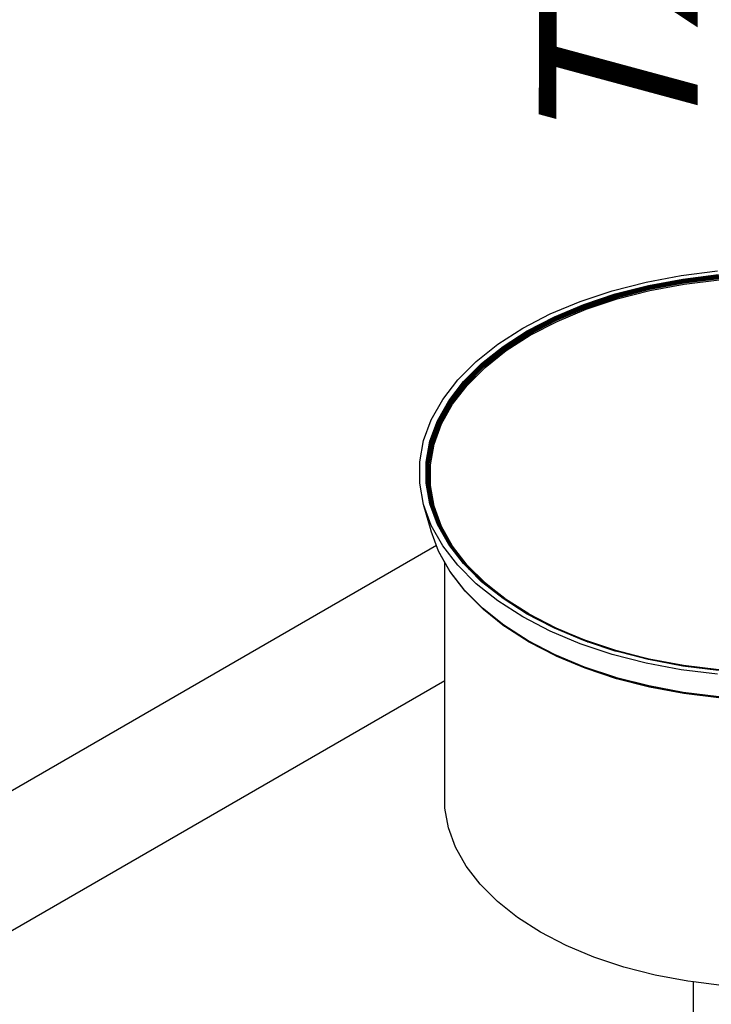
# Model space of a CAD drawing. Extents: x -19547 to -11561, y 2096 to 5601.
# Tile 142 of 168: x -13809 to -13769, y 3213 to 3268. Entities that reach past the tile are written whole.
import ezdxf

# ---------------------------------------------------------------- set-up
doc = ezdxf.new("R2010")
doc.units = 0
doc.header["$MEASUREMENT"] = 0
doc.layers.get('0').update_dxf_attribs({"linetype": 'CONTINUOUS'})
for name, color, linetype in [('PIPING-PRODUCT-REGULAR', 4, 'CONTINUOUS'), ('TANK-SLOPE', 2, 'CONTINUOUS'), ('TEXT', 3, 'CONTINUOUS')]:
    doc.layers.add(name, color=color, linetype=linetype)
doc.styles.add('ISO1', font='SIMPFRAC.shx', dxfattribs={"width": 0.85, "oblique": 15})

# ---------------------------------------------------------------- blocks, each defined once
blk = doc.blocks.new('8-10 TANKS')
for p, q in [((-54.261, 115.789), (-53.234, 115.914)), ((-55.259, 115.601), (-54.261, 115.789)), ((-55.193, 115.503), (-54.213, 115.686)), ((-55.186, 115.49), (-54.208, 115.673)), ((-55.182, 115.482), (-54.206, 115.665)), ((-55.179, 115.473), (-54.203, 115.656)), ((-55.176, 115.464), (-54.201, 115.647)), ((-55.173, 115.455), (-54.198, 115.638)), ((-55.17, 115.445), (-54.196, 115.628)), ((-55.167, 115.435), (-54.195, 115.617)), ((-54.213, 115.686), (-53.206, 115.81)), ((-54.208, 115.673), (-53.202, 115.796)), ((-54.206, 115.665), (-53.201, 115.788)), ((-54.203, 115.656), (-53.199, 115.78)), ((-54.201, 115.647), (-53.198, 115.77)), ((-54.198, 115.638), (-53.197, 115.76)), ((-54.196, 115.628), (-53.195, 115.75)), ((-54.195, 115.617), (-53.194, 115.74)), ((-54.193, 115.607), (-53.193, 115.73)), ((-54.192, 115.597), (-53.193, 115.719)), ((-54.191, 115.587), (-53.192, 115.709)), ((-54.19, 115.577), (-53.192, 115.699)), ((-54.182, 115.543), (-53.187, 115.665)), ((-57.127, 115.052), (-56.218, 115.355)), ((-56.218, 115.355), (-55.259, 115.601)), ((-56.135, 115.261), (-55.193, 115.503)), ((-56.125, 115.248), (-55.186, 115.49)), ((-56.121, 115.241), (-55.182, 115.482)), ((-56.116, 115.232), (-55.179, 115.473)), ((-56.112, 115.224), (-55.176, 115.464)), ((-56.108, 115.214), (-55.173, 115.455)), ((-56.105, 115.205), (-55.17, 115.445)), ((-56.102, 115.195), (-55.167, 115.435)), ((-56.099, 115.185), (-55.165, 115.425)), ((-56.097, 115.175), (-55.163, 115.414)), ((-56.095, 115.165), (-55.162, 115.404)), ((-56.093, 115.155), (-55.161, 115.395)), ((-56.08, 115.123), (-55.15, 115.362)), ((-55.165, 115.425), (-54.193, 115.607)), ((-55.163, 115.414), (-54.192, 115.597)), ((-55.162, 115.404), (-54.191, 115.587)), ((-55.161, 115.395), (-54.19, 115.577)), ((-55.15, 115.362), (-54.182, 115.543)), ((-57.976, 114.696), (-57.127, 115.052)), ((-57.027, 114.963), (-56.135, 115.261)), ((-57.016, 114.951), (-56.125, 115.248)), ((-57.01, 114.944), (-56.121, 115.241)), ((-57.005, 114.936), (-56.116, 115.232)), ((-57, 114.928), (-56.112, 115.224)), ((-56.995, 114.919), (-56.108, 115.214)), ((-56.991, 114.909), (-56.105, 115.205)), ((-56.987, 114.899), (-56.102, 115.195)), ((-56.984, 114.89), (-56.099, 115.185)), ((-56.981, 114.88), (-56.097, 115.175)), ((-56.979, 114.87), (-56.095, 115.165)), ((-56.977, 114.86), (-56.093, 115.155)), ((-56.961, 114.829), (-56.08, 115.123)), ((-57.86, 114.614), (-57.027, 114.963)), ((-57.847, 114.602), (-57.016, 114.951)), ((-57.841, 114.596), (-57.01, 114.944)), ((-57.835, 114.588), (-57.005, 114.936)), ((-57.829, 114.58), (-57, 114.928)), ((-57.824, 114.571), (-56.995, 114.919)), ((-57.819, 114.562), (-56.991, 114.909)), ((-57.815, 114.552), (-56.987, 114.899)), ((-57.811, 114.543), (-56.984, 114.89)), ((-57.808, 114.533), (-56.981, 114.88)), ((-57.805, 114.523), (-56.979, 114.87)), ((-57.803, 114.514), (-56.977, 114.86)), ((-57.784, 114.484), (-56.961, 114.829)), ((-58.756, 114.29), (-57.976, 114.696)), ((-58.626, 114.216), (-57.86, 114.614)), ((-58.611, 114.205), (-57.847, 114.602)), ((-58.604, 114.199), (-57.841, 114.596)), ((-58.598, 114.192), (-57.835, 114.588)), ((-58.591, 114.184), (-57.829, 114.58)), ((-58.585, 114.175), (-57.824, 114.571)), ((-58.58, 114.166), (-57.819, 114.562)), ((-58.575, 114.157), (-57.815, 114.552)), ((-58.57, 114.148), (-57.811, 114.543)), ((-58.567, 114.138), (-57.808, 114.533)), ((-58.564, 114.129), (-57.805, 114.523)), ((-58.562, 114.12), (-57.803, 114.514)), ((-59.458, 113.84), (-58.756, 114.29)), ((-59.315, 113.774), (-58.626, 114.216)), ((-58.541, 114.09), (-57.784, 114.484)), ((-59.299, 113.764), (-58.611, 114.205)), ((-59.292, 113.758), (-58.604, 114.199)), ((-59.284, 113.751), (-58.598, 114.192)), ((-59.277, 113.744), (-58.591, 114.184)), ((-59.27, 113.736), (-58.585, 114.175)), ((-59.264, 113.727), (-58.58, 114.166)), ((-59.259, 113.718), (-58.575, 114.157)), ((-59.254, 113.709), (-58.57, 114.148)), ((-59.25, 113.7), (-58.567, 114.138)), ((-59.247, 113.691), (-58.564, 114.129)), ((-59.245, 113.682), (-58.562, 114.12)), ((-59.222, 113.654), (-58.541, 114.09)), ((-60.075, 113.35), (-59.458, 113.84)), ((-59.921, 113.292), (-59.315, 113.774)), ((-59.904, 113.284), (-59.299, 113.764)), ((-59.895, 113.278), (-59.292, 113.758)), ((-59.887, 113.272), (-59.284, 113.751)), ((-59.88, 113.265), (-59.277, 113.744)), ((-59.872, 113.257), (-59.27, 113.736)), ((-59.866, 113.249), (-59.264, 113.727)), ((-59.86, 113.241), (-59.259, 113.718)), ((-59.855, 113.232), (-59.254, 113.709)), ((-59.851, 113.223), (-59.25, 113.7)), ((-59.847, 113.214), (-59.247, 113.691)), ((-59.845, 113.205), (-59.245, 113.682)), ((-59.82, 113.178), (-59.222, 113.654)), ((-60.599, 112.825), (-60.075, 113.35)), ((-60.436, 112.777), (-59.921, 113.292)), ((-60.418, 112.77), (-59.904, 113.284)), ((-60.409, 112.765), (-59.895, 113.278)), ((-60.4, 112.759), (-59.887, 113.272)), ((-60.392, 112.752), (-59.88, 113.265)), ((-60.385, 112.745), (-59.872, 113.257)), ((-60.378, 112.738), (-59.866, 113.249)), ((-60.371, 112.729), (-59.86, 113.241)), ((-60.366, 112.721), (-59.855, 113.232)), ((-60.362, 112.712), (-59.851, 113.223)), ((-60.358, 112.703), (-59.847, 113.214)), ((-60.355, 112.694), (-59.845, 113.205)), ((-60.329, 112.67), (-59.82, 113.178)), ((-61.026, 112.272), (-60.599, 112.825)), ((-60.855, 112.234), (-60.436, 112.777)), ((-60.836, 112.228), (-60.418, 112.77)), ((-60.827, 112.223), (-60.409, 112.765)), ((-60.818, 112.218), (-60.4, 112.759)), ((-60.809, 112.212), (-60.392, 112.752)), ((-60.801, 112.205), (-60.385, 112.745)), ((-60.794, 112.198), (-60.378, 112.738)), ((-60.787, 112.19), (-60.371, 112.729)), ((-60.782, 112.182), (-60.366, 112.721)), ((-60.777, 112.173), (-60.362, 112.712)), ((-60.773, 112.165), (-60.358, 112.703)), ((-60.771, 112.156), (-60.355, 112.694)), ((-60.743, 112.133), (-60.329, 112.67)), ((-61.35, 111.695), (-61.026, 112.272)), ((-61.174, 111.668), (-60.855, 112.234)), ((-61.154, 111.663), (-60.836, 112.228)), ((-61.144, 111.659), (-60.827, 112.223)), ((-61.135, 111.654), (-60.818, 112.218)), ((-61.126, 111.649), (-60.809, 112.212)), ((-61.118, 111.643), (-60.801, 112.205)), ((-61.11, 111.636), (-60.794, 112.198)), ((-61.103, 111.628), (-60.787, 112.19)), ((-61.098, 111.621), (-60.782, 112.182)), ((-61.093, 111.612), (-60.777, 112.173)), ((-61.089, 111.604), (-60.773, 112.165)), ((-61.086, 111.595), (-60.771, 112.156)), ((-61.057, 111.574), (-60.743, 112.133)), ((-61.569, 111.103), (-61.35, 111.695)), ((-61.388, 111.086), (-61.174, 111.668)), ((-61.367, 111.082), (-61.154, 111.663)), ((-61.358, 111.079), (-61.144, 111.659)), ((-61.348, 111.075), (-61.135, 111.654)), ((-61.339, 111.07), (-61.126, 111.649)), ((-61.331, 111.064), (-61.118, 111.643)), ((-61.323, 111.058), (-61.11, 111.636)), ((-61.316, 111.051), (-61.103, 111.628)), ((-61.31, 111.043), (-61.098, 111.621)), ((-61.305, 111.036), (-61.093, 111.612)), ((-61.301, 111.027), (-61.089, 111.604)), ((-61.298, 111.019), (-61.086, 111.595)), ((-61.269, 110.999), (-61.057, 111.574)), ((-61.678, 110.5), (-61.569, 111.103)), ((-61.496, 110.495), (-61.388, 111.086)), ((-61.475, 110.492), (-61.367, 111.082)), ((-61.465, 110.489), (-61.358, 111.079)), ((-61.455, 110.486), (-61.348, 111.075)), ((-61.446, 110.481), (-61.339, 111.07)), ((-61.438, 110.476), (-61.331, 111.064)), ((-61.43, 110.47), (-61.323, 111.058)), ((-61.423, 110.464), (-61.316, 111.051)), ((-61.417, 110.457), (-61.31, 111.043)), ((-61.412, 110.449), (-61.305, 111.036)), ((-61.408, 110.441), (-61.301, 111.027)), ((-61.405, 110.433), (-61.298, 111.019)), ((-61.375, 110.415), (-61.269, 110.999)), ((-61.678, 109.894), (-61.678, 110.5)), ((-61.496, 109.9), (-61.496, 110.495)), ((-61.475, 109.898), (-61.475, 110.492)), ((-61.465, 109.896), (-61.465, 110.489)), ((-61.455, 109.893), (-61.455, 110.486)), ((-61.446, 109.89), (-61.446, 110.481)), ((-61.438, 109.885), (-61.438, 110.476)), ((-61.43, 109.897), (-61.43, 110.47)), ((-61.423, 109.935), (-61.423, 110.464)), ((-61.417, 109.968), (-61.417, 110.457)), ((-61.412, 109.996), (-61.412, 110.449)), ((-61.408, 110.018), (-61.408, 110.441)), ((-61.405, 110.034), (-61.405, 110.433)), ((-61.375, 110.199), (-61.375, 110.415)), ((-61.408, 110.018), (-61.405, 110.034)), ((-61.405, 110.034), (-61.375, 110.199)), ((-61.405, 109.843), (-61.405, 110.034)), ((-61.375, 109.827), (-61.375, 110.199)), ((-61.569, 109.292), (-61.678, 109.894)), ((-61.388, 109.308), (-61.496, 109.9)), ((-61.452, 109.774), (-61.475, 109.898)), ((-61.447, 109.801), (-61.465, 109.896)), ((-61.443, 109.826), (-61.455, 109.893)), ((-61.452, 109.774), (-61.447, 109.801)), ((-61.367, 109.308), (-61.452, 109.774)), ((-61.358, 109.307), (-61.447, 109.801)), ((-61.439, 109.849), (-61.446, 109.89)), ((-61.443, 109.826), (-61.439, 109.849)), ((-61.348, 109.304), (-61.443, 109.826)), ((-61.339, 109.301), (-61.439, 109.849)), ((-61.331, 109.297), (-61.438, 109.885)), ((-61.433, 109.881), (-61.43, 109.897)), ((-61.43, 109.879), (-61.43, 109.897)), ((-61.339, 109.381), (-61.43, 109.879)), ((-61.423, 109.935), (-61.417, 109.968)), ((-61.423, 109.873), (-61.423, 109.935)), ((-61.339, 109.413), (-61.423, 109.873)), ((-61.417, 109.968), (-61.412, 109.996)), ((-61.417, 109.866), (-61.417, 109.968)), ((-61.339, 109.44), (-61.417, 109.866)), ((-61.412, 109.996), (-61.408, 110.018)), ((-61.412, 109.859), (-61.412, 109.996)), ((-61.339, 109.46), (-61.412, 109.859)), ((-61.408, 109.851), (-61.408, 110.018)), ((-61.339, 109.474), (-61.408, 109.851)), ((-61.339, 109.482), (-61.405, 109.843)), ((-61.369, 109.776), (-61.375, 109.827)), ((-61.269, 109.243), (-61.375, 109.827)), ((-61.263, 109.192), (-61.369, 109.776)), ((-61.339, 109.474), (-61.339, 109.482)), ((-61.298, 109.257), (-61.339, 109.482)), ((-61.339, 109.46), (-61.339, 109.474)), ((-61.301, 109.265), (-61.339, 109.474)), ((-61.354, 108.545), (-61.569, 109.292)), ((-61.35, 108.699), (-61.569, 109.292)), ((-61.174, 108.726), (-61.388, 109.308)), ((-61.154, 108.727), (-61.367, 109.308)), ((-61.144, 108.727), (-61.358, 109.307)), ((-61.339, 109.28), (-61.348, 109.304)), ((-61.305, 109.273), (-61.339, 109.46)), ((-61.339, 109.413), (-61.339, 109.44)), ((-61.31, 109.28), (-61.339, 109.44)), ((-61.339, 109.381), (-61.339, 109.413)), ((-61.316, 109.286), (-61.339, 109.413)), ((-61.323, 109.292), (-61.339, 109.381)), ((-61.339, 109.28), (-61.339, 109.301)), ((-61.208, 108.945), (-61.339, 109.301)), ((-61.179, 108.845), (-61.339, 109.28)), ((-61.233, 109.032), (-61.331, 109.297)), ((-61.255, 109.106), (-61.323, 109.292)), ((-61.272, 109.167), (-61.316, 109.286)), ((-61.285, 109.213), (-61.31, 109.28)), ((-61.294, 109.243), (-61.305, 109.273)), ((-61.301, 109.265), (-61.298, 109.257)), ((-61.089, 108.69), (-61.298, 109.257)), ((-61.298, 109.257), (-61.294, 109.243)), ((-61.093, 108.696), (-61.294, 109.243)), ((-61.294, 109.243), (-61.285, 109.213)), ((-61.285, 109.213), (-61.272, 109.167)), ((-61.098, 108.702), (-61.285, 109.213)), ((-61.057, 108.668), (-61.269, 109.243)), ((-61.058, 108.633), (-61.263, 109.192)), ((-61.103, 108.708), (-61.272, 109.167)), ((-61.255, 109.106), (-61.233, 109.032)), ((-61.11, 108.714), (-61.255, 109.106)), ((-61.118, 108.718), (-61.233, 109.032)), ((-61.208, 108.945), (-61.179, 108.845)), ((-61.126, 108.722), (-61.208, 108.945)), ((-61.026, 108.123), (-61.35, 108.699)), ((-61.135, 108.725), (-61.179, 108.845)), ((-60.855, 108.161), (-61.174, 108.726)), ((-61.124, 108.674), (-61.154, 108.727)), ((-61.143, 108.726), (-61.144, 108.727)), ((-61.141, 108.722), (-61.143, 108.726)), ((-61.124, 108.674), (-61.141, 108.722)), ((-60.962, 108.404), (-61.141, 108.722)), ((-60.962, 108.418), (-61.135, 108.725)), ((-60.809, 108.159), (-61.126, 108.722)), ((-60.962, 108.387), (-61.124, 108.674)), ((-61.01, 108.527), (-61.118, 108.718)), ((-61.033, 108.577), (-61.11, 108.714)), ((-61.05, 108.614), (-61.103, 108.708)), ((-61.093, 108.696), (-61.098, 108.702)), ((-61.093, 108.696), (-61.089, 108.69)), ((-61.089, 108.69), (-61.089, 108.688)), ((-61.088, 108.684), (-61.089, 108.688)), ((-61.058, 108.633), (-61.088, 108.684)), ((-61.056, 108.628), (-61.058, 108.633)), ((-60.743, 108.11), (-61.057, 108.668)), ((-60.783, 108.143), (-61.056, 108.628)), ((-61.35, 108.534), (-61.354, 108.545)), ((-61.14, 107.965), (-61.35, 108.534)), ((-61.033, 108.577), (-61.05, 108.614)), ((-60.962, 108.458), (-61.05, 108.614)), ((-61.01, 108.527), (-61.033, 108.577)), ((-60.962, 108.451), (-61.033, 108.577)), ((-60.962, 108.442), (-61.01, 108.527)), ((-60.962, 108.451), (-60.962, 108.458)), ((-60.787, 108.147), (-60.962, 108.458)), ((-60.962, 108.442), (-60.962, 108.451)), ((-60.794, 108.152), (-60.962, 108.451)), ((-60.801, 108.156), (-60.962, 108.442)), ((-60.818, 108.161), (-60.962, 108.418)), ((-60.962, 108.404), (-60.962, 108.418)), ((-60.962, 108.387), (-60.962, 108.404)), ((-60.827, 108.163), (-60.962, 108.404)), ((-60.836, 108.163), (-60.962, 108.387)), ((-60.599, 107.569), (-61.026, 108.123)), ((-60.436, 107.617), (-60.855, 108.161)), ((-60.418, 107.621), (-60.836, 108.163)), ((-60.409, 107.621), (-60.827, 108.163)), ((-60.4, 107.62), (-60.818, 108.161)), ((-60.753, 108.086), (-60.809, 108.159)), ((-60.768, 108.113), (-60.801, 108.156)), ((-60.779, 108.132), (-60.794, 108.152)), ((-60.787, 108.146), (-60.787, 108.147)), ((-60.779, 108.132), (-60.787, 108.146)), ((-60.783, 108.143), (-60.787, 108.146)), ((-60.782, 108.141), (-60.783, 108.143)), ((-60.782, 108.141), (-60.781, 108.139)), ((-60.781, 108.139), (-60.779, 108.137)), ((-60.779, 108.137), (-60.778, 108.136)), ((-60.768, 108.113), (-60.779, 108.132)), ((-60.774, 108.126), (-60.779, 108.132)), ((-60.778, 108.136), (-60.777, 108.135)), ((-60.775, 108.131), (-60.777, 108.135)), ((-60.773, 108.128), (-60.775, 108.131)), ((-60.771, 108.12), (-60.774, 108.126)), ((-60.371, 107.608), (-60.773, 108.128)), ((-60.771, 108.12), (-60.773, 108.128)), ((-60.38, 107.613), (-60.771, 108.12)), ((-60.385, 107.616), (-60.768, 108.113)), ((-60.753, 108.086), (-60.768, 108.113)), ((-60.392, 107.618), (-60.753, 108.086)), ((-60.329, 107.573), (-60.743, 108.11)), ((-60.823, 107.401), (-61.14, 107.965)), ((-61.136, 107.954), (-61.14, 107.965)), ((-61.131, 107.945), (-61.136, 107.954)), ((-60.962, 107.645), (-61.131, 107.945)), ((-60.962, 100.68), (-60.962, 107.645)), ((-60.814, 107.381), (-60.962, 107.645)), ((-60.075, 107.044), (-60.599, 107.569)), ((-60.267, 107.448), (-60.436, 107.617)), ((-60.341, 107.544), (-60.418, 107.621)), ((-60.372, 107.584), (-60.409, 107.621)), ((-59.887, 107.107), (-60.4, 107.62)), ((-60.372, 107.584), (-60.4, 107.62)), ((-60.355, 107.582), (-60.392, 107.618)), ((-60.372, 107.603), (-60.385, 107.616)), ((-60.378, 107.612), (-60.38, 107.613)), ((-60.369, 107.603), (-60.378, 107.612)), ((-60.355, 107.582), (-60.372, 107.603)), ((-59.872, 107.104), (-60.372, 107.603)), ((-60.371, 107.583), (-60.372, 107.584)), ((-60.369, 107.603), (-60.371, 107.608)), ((-60.371, 107.608), (-60.367, 107.603)), ((-59.895, 107.107), (-60.371, 107.583)), ((-60.341, 107.544), (-60.371, 107.583)), ((-60.362, 107.596), (-60.369, 107.603)), ((-60.367, 107.603), (-60.366, 107.602)), ((-59.86, 107.096), (-60.366, 107.602)), ((-60.362, 107.596), (-60.366, 107.602)), ((-59.866, 107.1), (-60.362, 107.596)), ((-59.879, 107.106), (-60.355, 107.582)), ((-60.339, 107.542), (-60.341, 107.544)), ((-60.324, 107.522), (-60.339, 107.542)), ((-59.904, 107.107), (-60.339, 107.542)), ((-59.821, 107.065), (-60.329, 107.573)), ((-59.907, 107.106), (-60.324, 107.522)), ((-60.267, 107.448), (-60.324, 107.522)), ((-60.405, 106.859), (-60.823, 107.401)), ((-60.808, 107.373), (-60.814, 107.381)), ((-60.391, 106.832), (-60.808, 107.373)), ((-59.921, 107.102), (-60.267, 107.448)), ((-59.458, 106.554), (-60.075, 107.044)), ((-59.315, 106.621), (-59.921, 107.102)), ((-59.299, 106.626), (-59.904, 107.107)), ((-59.292, 106.628), (-59.895, 107.107)), ((-59.284, 106.628), (-59.887, 107.107)), ((-59.856, 107.087), (-59.879, 107.106)), ((-59.856, 107.087), (-59.872, 107.104)), ((-59.856, 107.091), (-59.872, 107.104)), ((-59.856, 107.091), (-59.866, 107.1)), ((-59.86, 107.096), (-59.866, 107.1)), ((-59.86, 107.096), (-59.855, 107.091)), ((-59.851, 107.085), (-59.856, 107.091)), ((-59.277, 106.627), (-59.856, 107.087)), ((-59.821, 107.065), (-59.855, 107.091)), ((-59.27, 106.625), (-59.851, 107.085)), ((-59.82, 107.064), (-59.821, 107.065)), ((-59.264, 106.622), (-59.82, 107.064)), ((-59.892, 106.346), (-60.405, 106.859)), ((-59.878, 106.32), (-60.391, 106.832)), ((-58.756, 106.104), (-59.458, 106.554)), ((-58.626, 106.179), (-59.315, 106.621)), ((-58.611, 106.185), (-59.299, 106.626)), ((-59.266, 106.611), (-59.292, 106.628)), ((-59.266, 106.611), (-59.287, 106.628)), ((-59.264, 106.615), (-59.284, 106.628)), ((-59.262, 106.618), (-59.277, 106.627)), ((-59.262, 106.618), (-59.27, 106.625)), ((-59.264, 106.622), (-59.27, 106.625)), ((-59.245, 106.595), (-59.266, 106.611)), ((-58.604, 106.187), (-59.266, 106.611)), ((-59.264, 106.622), (-59.262, 106.621)), ((-59.247, 106.602), (-59.264, 106.615)), ((-58.598, 106.188), (-59.264, 106.615)), ((-59.262, 106.621), (-59.261, 106.62)), ((-59.24, 106.603), (-59.262, 106.618)), ((-59.261, 106.62), (-59.259, 106.618)), ((-59.256, 106.616), (-59.259, 106.618)), ((-59.254, 106.614), (-59.256, 106.616)), ((-59.249, 106.61), (-59.254, 106.614)), ((-58.585, 106.186), (-59.249, 106.61)), ((-59.24, 106.603), (-59.249, 106.61)), ((-58.601, 106.187), (-59.247, 106.602)), ((-58.608, 106.186), (-59.245, 106.595)), ((-58.591, 106.187), (-59.24, 106.603)), ((-59.289, 105.867), (-59.892, 106.346)), ((-59.872, 106.313), (-59.878, 106.32)), ((-59.27, 105.835), (-59.872, 106.313)), ((-58.335, 106.027), (-58.626, 106.179)), ((-58.586, 106.172), (-58.611, 106.185)), ((-57.841, 105.79), (-58.604, 106.187)), ((-57.835, 105.791), (-58.598, 106.188)), ((-58.58, 106.182), (-58.591, 106.187)), ((-58.562, 106.157), (-58.586, 106.172)), ((-58.452, 106.102), (-58.586, 106.172)), ((-58.58, 106.183), (-58.585, 106.186)), ((-58.58, 106.182), (-58.585, 106.186)), ((-58.575, 106.18), (-58.58, 106.183)), ((-58.575, 106.18), (-58.58, 106.182)), ((-57.824, 105.79), (-58.575, 106.18)), ((-57.829, 105.791), (-58.575, 106.18)), ((-58.428, 106.087), (-58.562, 106.157)), ((-58.602, 105.426), (-59.289, 105.867)), ((-59.262, 105.829), (-59.27, 105.835)), ((-57.976, 105.698), (-58.756, 106.104)), ((-58.428, 106.087), (-58.452, 106.102)), ((-57.847, 105.788), (-58.452, 106.102)), ((-58.335, 106.027), (-58.428, 106.087)), ((-57.85, 105.786), (-58.428, 106.087)), ((-57.86, 105.781), (-58.335, 106.027)), ((-58.578, 105.39), (-59.262, 105.829)), ((-57.127, 105.342), (-57.976, 105.698)), ((-57.027, 105.431), (-57.86, 105.781)), ((-57.016, 105.439), (-57.847, 105.788)), ((-57.817, 105.78), (-57.841, 105.79)), ((-57.817, 105.78), (-57.838, 105.791)), ((-57.818, 105.784), (-57.835, 105.791)), ((-57.824, 105.79), (-57.829, 105.791)), ((-57.824, 105.79), (-57.82, 105.789)), ((-57.82, 105.789), (-57.819, 105.788)), ((-57.819, 105.787), (-57.819, 105.788)), ((-56.995, 105.442), (-57.819, 105.787)), ((-57, 105.443), (-57.819, 105.787)), ((-57.811, 105.78), (-57.818, 105.784)), ((-57.011, 105.441), (-57.817, 105.78)), ((-57.005, 105.443), (-57.811, 105.78)), ((-57.839, 105.029), (-58.602, 105.426)), ((-57.817, 104.995), (-58.578, 105.39)), ((-56.218, 105.039), (-57.127, 105.342)), ((-56.95, 105.405), (-57.027, 105.431)), ((-56.977, 105.416), (-57.022, 105.434)), ((-56.961, 105.414), (-57.018, 105.437)), ((-56.979, 105.423), (-57.017, 105.438)), ((-56.981, 105.429), (-57.016, 105.439)), ((-57.01, 105.442), (-57.011, 105.441)), ((-56.984, 105.434), (-57.01, 105.442)), ((-56.981, 105.429), (-57.01, 105.442)), ((-56.987, 105.438), (-57.005, 105.443)), ((-56.984, 105.434), (-57.005, 105.443)), ((-56.987, 105.438), (-57, 105.443)), ((-56.995, 105.442), (-57, 105.443)), ((-56.991, 105.441), (-56.995, 105.442)), ((-56.112, 105.147), (-56.991, 105.441)), ((-56.116, 105.147), (-56.987, 105.438)), ((-56.121, 105.145), (-56.984, 105.434)), ((-56.125, 105.142), (-56.981, 105.429)), ((-56.095, 105.128), (-56.979, 105.423)), ((-56.948, 105.406), (-56.977, 105.416)), ((-56.944, 105.408), (-56.961, 105.414)), ((-56.95, 105.405), (-56.948, 105.406)), ((-56.916, 105.394), (-56.95, 105.405)), ((-56.948, 105.406), (-56.944, 105.408)), ((-56.914, 105.395), (-56.948, 105.406)), ((-56.91, 105.396), (-56.944, 105.408)), ((-56.916, 105.394), (-56.914, 105.395)), ((-56.135, 105.134), (-56.916, 105.394)), ((-56.914, 105.395), (-56.91, 105.396)), ((-56.118, 105.129), (-56.914, 105.395)), ((-56.08, 105.12), (-56.91, 105.396)), ((-57.008, 104.681), (-57.839, 105.029)), ((-55.259, 104.793), (-56.218, 105.039)), ((-56.118, 105.129), (-56.135, 105.134)), ((-56.124, 105.143), (-56.125, 105.142)), ((-56.114, 105.139), (-56.124, 105.143)), ((-56.12, 105.145), (-56.121, 105.145)), ((-55.183, 104.903), (-56.12, 105.145)), ((-56.08, 105.12), (-56.118, 105.129)), ((-55.179, 104.906), (-56.116, 105.147)), ((-56.097, 105.134), (-56.114, 105.139)), ((-55.186, 104.901), (-56.114, 105.139)), ((-56.112, 105.147), (-56.108, 105.147)), ((-56.105, 105.145), (-56.108, 105.147)), ((-55.176, 104.907), (-56.105, 105.145)), ((-55.187, 104.9), (-56.097, 105.134)), ((-55.19, 104.895), (-56.095, 105.128)), ((-55.193, 104.892), (-56.08, 105.12)), ((-57.811, 104.992), (-57.817, 104.995)), ((-56.984, 104.645), (-57.811, 104.992)), ((-54.261, 104.606), (-55.259, 104.793)), ((-54.213, 104.708), (-55.193, 104.892)), ((-54.208, 104.717), (-55.186, 104.901)), ((-55.182, 104.904), (-55.183, 104.903)), ((-54.206, 104.721), (-55.182, 104.904)), ((-55.165, 104.898), (-55.182, 104.904)), ((-54.203, 104.723), (-55.179, 104.906)), ((-55.167, 104.902), (-55.179, 104.906)), ((-55.173, 104.906), (-55.176, 104.907)), ((-54.203, 104.723), (-55.173, 104.906)), ((-54.195, 104.72), (-55.167, 104.902)), ((-54.193, 104.716), (-55.165, 104.898)), ((-54.195, 104.72), (-54.206, 104.721)), ((-54.201, 104.724), (-54.203, 104.723)), ((-54.198, 104.724), (-54.201, 104.724)), ((-53.198, 104.601), (-54.198, 104.724)), ((-54.196, 104.722), (-54.198, 104.724)), ((-53.199, 104.6), (-54.196, 104.722)), ((-53.201, 104.597), (-54.195, 104.72)), ((-56.119, 104.385), (-57.008, 104.681)), ((-56.099, 104.35), (-56.984, 104.645)), ((-53.234, 104.48), (-54.261, 104.606)), ((-53.206, 104.584), (-54.213, 104.708)), ((-54.193, 104.716), (-54.208, 104.717)), ((-53.202, 104.594), (-54.193, 104.716)), ((-56.095, 104.378), (-56.119, 104.385)), ((-55.165, 104.11), (-56.099, 104.35)), ((-56.064, 104.368), (-56.095, 104.378)), ((-55.181, 104.144), (-56.095, 104.378)), ((-55.137, 104.13), (-56.064, 104.368)), ((-54.204, 103.96), (-55.181, 104.144)), ((-54.193, 103.928), (-55.165, 104.11)), ((-54.204, 103.955), (-55.137, 104.13)), ((-53.2, 103.837), (-54.204, 103.96)), ((-53.193, 103.805), (-54.193, 103.928)), ((-60.86, 100.121), (-60.962, 100.68)), ((-60.658, 99.571), (-60.86, 100.121)), ((-60.357, 99.036), (-60.658, 99.571)), ((-59.96, 98.522), (-60.357, 99.036)), ((-59.473, 98.034), (-59.96, 98.522)), ((-58.9, 97.579), (-59.473, 98.034)), ((-58.248, 97.161), (-58.9, 97.579)), ((-57.524, 96.785), (-58.248, 97.161)), ((-56.736, 96.454), (-57.524, 96.785)), ((-55.892, 96.173), (-56.736, 96.454)), ((-55.002, 95.944), (-55.892, 96.173)), ((-54.075, 95.77), (-55.002, 95.944)), ((-53.913, 95.75), (-54.075, 95.77)), ((-53.122, 95.653), (-53.913, 95.75)), ((-53.913, 72.868), (-53.913, 95.75))]:
    blk.add_line(p, q)

msp = doc.modelspace()

# ---------------------------------------------------------------- linework, layer by layer
at = {"layer": 'PIPING-PRODUCT-REGULAR'}
for p, q in [((-13823.625, 3216.225, 0), (-13784.955, 3238.551, 0)), ((-13814.618, 3213.486, 0), (-13784.476, 3230.889, 0))]:
    msp.add_line(p, q, dxfattribs=at)

# ---------------------------------------------------------------- block references
at = {"layer": 'TANK-SLOPE', "xscale": 2, "yscale": 2, "zscale": 2}
msp.add_blockref('8-10 TANKS', (-13662.551, 3022.285), dxfattribs=at)

# ---------------------------------------------------------------- texts
at = {"layer": 'TEXT', "style": 'ISO1', "oblique": 15, "text_generation_flag": 6, "width": 1.035276}
msp.add_text('TANK HYDROSTATIC', height=9, rotation=269.8643, dxfattribs=at).set_placement((-13770.16, 3260.289, 0))

doc.saveas('drawing.dxf')
